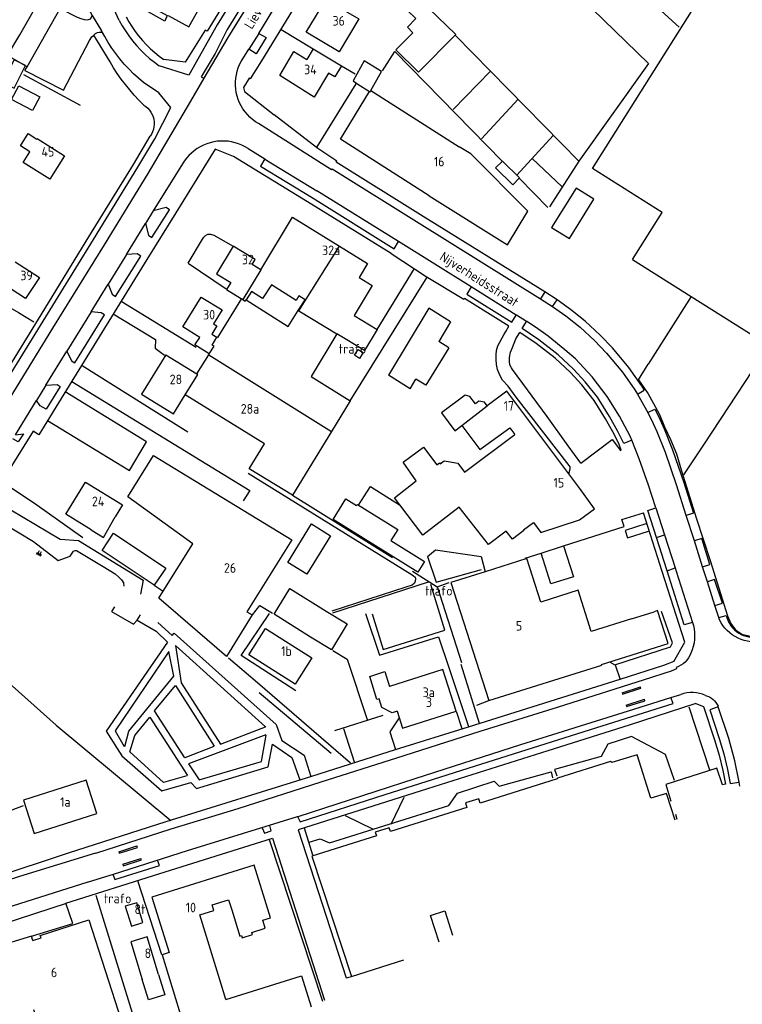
# Model space of a CAD drawing. Header units: metres. Extents: x 233829 to 239427, y 444283 to 448222.
# Tile 80 of 171: x 236671 to 236859, y 445044 to 445300. Entities that reach past the tile are written whole.
import ezdxf

# ---------------------------------------------------------------- set-up
doc = ezdxf.new("R2010")
doc.units = ezdxf.units.M
doc.header["$MEASUREMENT"] = 0
for name, color, linetype in [('BIJGEBOUW', 4, 'Continuous'), ('DAKRAND', 4, 'Continuous'), ('DAKRAND-BYG', 4, 'Continuous'), ('FUNKTIEAAND', 253, 'Continuous'), ('HEG', 253, 'Continuous'), ('HEK', 253, 'Continuous'), ('HOOFDGEBOUW', 4, 'Continuous'), ('HUISNUMMER', 253, 'Continuous'), ('KANTVERH', 253, 'Continuous'), ('MUUR', 253, 'Continuous'), ('OVLIJNOBJ', 253, 'Continuous'), ('RASTER', 253, 'Continuous'), ('STRAATNAAM', 253, 'Continuous'), ('TALUD', 253, 'Continuous'), ('TUSSENMUUR', 253, 'Continuous')]:
    doc.layers.add(name, color=color, linetype=linetype)
doc.styles.get("Standard").update_dxf_attribs({"font": 'iso.shx'})

# ---------------------------------------------------------------- blocks, each defined once
blk = doc.blocks.new('TA', base_point=(75009.5, 300012))
for p, q in [((75009.5, 300012.5), (75010, 300012.5)), ((75009.5, 300012.25), (75010.5, 300012.25)), ((75009.5, 300012), (75010, 300012)), ((75009.5, 300011.75), (75010.5, 300011.75)), ((75009.5, 300011.5), (75010, 300011.5))]:
    blk.add_line(p, q)

msp = doc.modelspace()

# ---------------------------------------------------------------- linework, layer by layer
at = {"layer": 'BIJGEBOUW'}
for p, q in [((236777.55, 445224.63), (236767.02, 445207.23)), ((236783.21, 445221.11), (236777.55, 445224.63)), ((236783.21, 445221.11), (236780.1, 445215.98)), ((236782.7, 445214.36), (236780.1, 445215.98)), ((236782.7, 445214.36), (236776.78, 445204.59)), ((236772.68, 445203.71), (236767.02, 445207.23)), ((236772.68, 445203.71), (236774.18, 445206.2)), ((236776.78, 445204.59), (236774.18, 445206.2))]:
    msp.add_line(p, q, dxfattribs=at)
for points in [[(236746.75, 445139.1), (236737.25, 445145.04), (236741.33, 445151.77), (236750.84, 445145.83)], [(236747.08, 445133.7), (236742.76, 445126.86), (236730.69, 445134.49), (236735, 445141.32), (236747.08, 445133.7)]]:
    msp.add_lwpolyline(points, dxfattribs=at)
at = {"layer": 'DAKRAND'}
for p, q in [((236747.47, 445292.13), (236754.8, 445287.74)), ((236830.3, 445143.84), (236836.2, 445145.7)), ((236724.7, 445044.83), (236723.46, 445048.81))]:
    msp.add_line(p, q, dxfattribs=at)
for points in [[(236754.8, 445287.74), (236753.08, 445284.82), (236751.41, 445285.8)], [(236743.56, 445224.06), (236745.32, 445226.83), (236743.73, 445227.84), (236742.99, 445226.68), (236736.56, 445230.77), (236734.27, 445227.18), (236731.38, 445229.02), (236729.99, 445226.85)], [(236729.99, 445226.85), (236740.9, 445219.9), (236743.56, 445224.06)], [(236720.42, 445212.75), (236716.62, 445215.12), (236717.95, 445217.05)], [(236769.95, 445173.53), (236768.58, 445175.33), (236774.27, 445179.73), (236770.82, 445184.64), (236776.17, 445188.54), (236779.62, 445183.91), (236780.29, 445184.41), (236780.5, 445184.18), (236781.49, 445184.96), (236785.08, 445184.36), (236786.82, 445182.03), (236799.87, 445191.82)], [(236797.65, 445166.61), (236793.03, 445163.16), (236785.42, 445172.88), (236775.94, 445165.65), (236769.95, 445173.53)], [(236689.7, 445166.96), (236692.87, 445165.02), (236695.96, 445170.39)], [(236804.75, 445168.88), (236806.66, 445166.3), (236816.71, 445169.57)], [(236802.14, 445166.96), (236802.28, 445166.78), (236799.26, 445164.57), (236797.65, 445166.61)], [(236769.31, 445119.81), (236768, 445119.39), (236765.28, 445120.79), (236764.57, 445123.02), (236763.97, 445122.85), (236762.16, 445128.87), (236766.06, 445130.14), (236767.26, 445126.27)], [(236726.24, 445068.12), (236728.35, 445061.33), (236728.77, 445061.47), (236728.96, 445060.86), (236731.64, 445061.69), (236731.47, 445062.24), (236734.98, 445063.33), (236734.32, 445065.47), (236736.31, 445066.09), (236734.85, 445070.8)], [(236707.22, 445051.31), (236708.83, 445046.05), (236704.57, 445044.75), (236702.96, 445050.02)], [(236724.7, 445044.83), (236744.37, 445050.95), (236746.92, 445042.9)], [(236711.6, 445045.11), (236714.46, 445035.7), (236715.9, 445035.55)]]:
    msp.add_lwpolyline(points, dxfattribs=at)
at = {"layer": 'DAKRAND-BYG'}
msp.add_line((236806.75, 445160.96), (236812.53, 445162.81), dxfattribs=at)
for points in [[(236768.97, 445291.82), (236774.88, 445286.04), (236784.54, 445295.81), (236775.12, 445305.03), (236772.11, 445301.97), (236774.13, 445299.98), (236771.94, 445297.76), (236773.41, 445296.32), (236768.97, 445291.82)], [(236669.65, 445281.91), (236672.6, 445287.76), (236669.6, 445289.27), (236666.65, 445283.42), (236669.65, 445281.91)], [(236674.45, 445276.08), (236668.97, 445278.93), (236670.84, 445282.52), (236676.32, 445279.66), (236674.45, 445276.08)], [(236799.35, 445256.76), (236794.91, 445261.14), (236796.69, 445262.94), (236801.12, 445258.56), (236799.35, 445256.76)], [(236814.09, 445242.78), (236820.47, 445253.01), (236815.85, 445255.89), (236809.47, 445245.66), (236814.09, 445242.78)], [(236760.44, 445213.09), (236759.51, 445211.59), (236758.22, 445212.44), (236759.14, 445213.93), (236760.44, 445213.09)], [(236758.93, 445173.6), (236769.43, 445167.06), (236767.65, 445164.2), (236776.39, 445158.76), (236774.67, 445155.99), (236752.65, 445169.69), (236755.97, 445175.02), (236758.74, 445173.29), (236758.93, 445173.6)], [(236740.81, 445158.49), (236747.02, 445168.54), (236751.99, 445165.47), (236745.78, 445155.42), (236740.81, 445158.49)], [(236706.07, 445152.57), (236692.52, 445161.65), (236695.51, 445166.12), (236709.07, 445157.04), (236706.07, 445152.57)], [(236812.53, 445162.81), (236815.14, 445154.79), (236809.29, 445152.99), (236806.75, 445160.96)], [(236750.84, 445145.83), (236756.27, 445142.53), (236752.18, 445135.8), (236746.75, 445139.1)], [(236703.15, 445064.87), (236701.54, 445070), (236698.56, 445069.06), (236700.18, 445063.93), (236703.15, 445064.87)]]:
    msp.add_lwpolyline(points, dxfattribs=at)
at = {"layer": 'HEG'}
for p, q in [((236672.08, 445285.45), (236686.82, 445277.43)), ((236748.52, 445266.59), (236758.6, 445282.99)), ((236714.95, 445236.38), (236724.81, 445229.7)), ((236687.35, 445209.72), (236714.82, 445192.47)), ((236675.54, 445173.38), (236666.83, 445179.25)), ((236785.87, 445132.09), (236790.65, 445116.66)), ((236733.41, 445124.71), (236752.16, 445108.87)), ((236701.77, 445075.8), (236707.99, 445056.48)), ((236690.87, 445072), (236701.83, 445036.56))]:
    msp.add_line(p, q, dxfattribs=at)
for points in [[(236664.97, 445226.79), (236670.73, 445223.49), (236674.8, 445221.14)], [(236645.79, 445145.93), (236663.32, 445131.53), (236680.58, 445116.22), (236710.43, 445091.41)]]:
    msp.add_lwpolyline(points, dxfattribs=at)
at = {"layer": 'HEK'}
for p, q in [((236671.11, 445295.78), (236677.6, 445307.18)), ((236739.14, 445297.13), (236747.47, 445292.13)), ((236784.4, 445295.67), (236816.54, 445262.87)), ((236754.8, 445287.74), (236758.4, 445285.59)), ((236783.86, 445276.32), (236793.48, 445286.26)), ((236791.26, 445268.71), (236800.77, 445278.99)), ((236800.45, 445259.26), (236809.86, 445269.58)), ((236804.45, 445263.6), (236812.23, 445256.26)), ((236816.54, 445262.87), (236808.91, 445251)), ((236816.54, 445262.87), (236816.58, 445262.83)), ((236801.06, 445258.5), (236808.52, 445250.84)), ((236845.76, 445227.73), (236834.64, 445210.08)), ((236832.07, 445205.99), (236834.64, 445210.08)), ((236742.06, 445176), (236768.05, 445159.82)), ((236687.54, 445164.95), (236675.54, 445173.38)), ((236706.07, 445152.57), (236708.45, 445151.02)), ((236725.37, 445133.71), (236732.92, 445127.29)), ((236732.92, 445127.29), (236757.18, 445106.41)), ((236753.1, 445114.8), (236765.62, 445118.82)), ((236736, 445086.46), (236749.84, 445044.39))]:
    msp.add_line(p, q, dxfattribs=at)
for points in [[(236802.44, 445320.44), (236814.2, 445308.26), (236834.7, 445288.31), (236816.58, 445262.93), (236816.54, 445262.87)], [(236672.99, 445287.47), (236667.89, 445290.35), (236671.11, 445295.78)], [(236765.45, 445286.37), (236768.73, 445291.42), (236796.61, 445262.89)], [(236832.07, 445205.99), (236832.65, 445205.18), (236834.58, 445202.41), (236836.01, 445199.86), (236837.56, 445196.98), (236838.87, 445193.79), (236840.39, 445190.51), (236841.97, 445186.74), (236843.23, 445182.37), (236844.58, 445178.19), (236847.08, 445170.14), (236850.69, 445158.98), (236855.27, 445144.61), (236856.14, 445142.59), (236857.34, 445140.96), (236858.96, 445139.85), (236860.8, 445139.39), (236862.82, 445139.32), (236892.23, 445148.61)], [(236762.76, 445145.1), (236765.65, 445135.88), (236781.72, 445140.92), (236778.08, 445152.77)], [(236731.69, 445144.89), (236733.56, 445147.33), (236736.84, 445145.3)], [(236752.53, 445135.63), (236756.32, 445133.33), (236761.49, 445117.66)]]:
    msp.add_lwpolyline(points, dxfattribs=at)
at = {"layer": 'HOOFDGEBOUW'}
for p, q in [((236747.47, 445292.13), (236745.82, 445289.32)), ((236742.43, 445291.45), (236745.82, 445289.32)), ((236762.41, 445281.26), (236765.18, 445286.21)), ((236762.41, 445281.26), (236785.44, 445266.63)), ((236830.56, 445237.3), (236838.28, 445249.56)), ((236733.79, 445234.64), (236731.58, 445236)), ((236830.56, 445237.3), (236845.76, 445227.73)), ((236728.8, 445227.14), (236722.54, 445217.01)), ((236845.76, 445227.73), (236866.11, 445214.91)), ((236721.05, 445217.93), (236722.38, 445217.11)), ((236722.38, 445217.11), (236722.54, 445217.01)), ((236709.12, 445212.56), (236717.21, 445207.56)), ((236717.21, 445207.56), (236720.28, 445212.53)), ((236720.28, 445212.53), (236720.42, 445212.75)), ((236711.1, 445197.21), (236714.12, 445202.1)), ((236820.68, 445172.49), (236816.81, 445177.75)), ((236697.86, 445173.49), (236695.96, 445170.39)), ((236816.71, 445169.57), (236820.68, 445172.49)), ((236802.14, 445166.96), (236804.75, 445168.88))]:
    msp.add_line(p, q, dxfattribs=at)
for points in [[(236838.28, 445249.56), (236820.15, 445260.99), (236866.02, 445333.8), (236891.49, 445317.76)], [(236759.3, 445299.89), (236754.21, 445291.33), (236745.65, 445296.43), (236750.74, 445304.98), (236759.3, 445299.89)], [(236751.41, 445285.8), (236747.73, 445279.54), (236738.74, 445285.17), (236742.43, 445291.45)], [(236765.18, 445286.21), (236760.75, 445289.02), (236757.83, 445283.77), (236759.1, 445282.96), (236762.13, 445281.04)], [(236777.66, 445253.89), (236754.52, 445268.59), (236762.13, 445281.04)], [(236682.74, 445264.32), (236678.89, 445258.2), (236671.96, 445262.57), (236673.72, 445265.36), (236671.26, 445266.91), (236673.27, 445270.09), (236675.58, 445268.63), (236675.67, 445268.77), (236682.74, 445264.32)], [(236777.66, 445253.89), (236798.04, 445241.17), (236803.28, 445249.89), (236788.45, 445264.81), (236785.44, 445266.63)], [(236733.79, 445234.64), (236742.06, 445248.37), (236754.28, 445240.83)], [(236731.58, 445236), (236732.36, 445237.29), (236726.65, 445240.78), (236722.26, 445233.58), (236725.99, 445231.3), (236724.9, 445229.51), (236728.55, 445227.29), (236728.8, 445227.14)], [(236754.28, 445240.83), (236761.59, 445236.31), (236759.37, 445232.64), (236762.81, 445230.56), (236758.07, 445222.74), (236764.08, 445219.1), (236760.76, 445213.61), (236753.58, 445217.95)], [(236669.9, 445236.73), (236676.21, 445232.62), (236672.63, 445227.13), (236666.32, 445231.23), (236667.47, 445233.01)], [(236717.95, 445217.05), (236713.53, 445219.78), (236718.33, 445227.56), (236723.76, 445224.21)], [(236723.76, 445224.21), (236721.51, 445220.57), (236722.36, 445220.04), (236721.05, 445217.93)], [(236753.58, 445217.95), (236746.91, 445206.89), (236757.07, 445200.57), (236752.21, 445192.61)], [(236709.12, 445212.56), (236702.8, 445202.33), (236711.1, 445197.21)], [(236816.81, 445177.75), (236797.82, 445203.08), (236792.68, 445199.29)], [(236752.21, 445192.61), (236742.06, 445176), (236730.76, 445182.89), (236734.76, 445189.36), (236714.12, 445202.1)], [(236792.68, 445199.29), (236791.99, 445200.22), (236790.57, 445200.45), (236789.64, 445199.76), (236788.18, 445201.72), (236787, 445202.05), (236780.82, 445197.47), (236784.29, 445192.78), (236786.13, 445194.15)], [(236786.13, 445194.15), (236790.83, 445187.87), (236798.57, 445193.56), (236799.87, 445191.82)], [(236708.45, 445151.02), (236716.09, 445163.36), (236699.19, 445175.6), (236705.92, 445186.3), (236741.89, 445164.42)], [(236689.7, 445166.96), (236683.05, 445171.04), (236688.19, 445179.42), (236697.86, 445173.49)], [(236741.89, 445164.42), (236730.17, 445145.62), (236731.53, 445144.84), (236724.85, 445134.04), (236707.31, 445149.19), (236708.45, 445151.02)], [(236830.3, 445143.84), (236819.81, 445140.54), (236816.35, 445151.26), (236806.65, 445148.21), (236803.02, 445159.51), (236792.2, 445156.1)], [(236792.2, 445156.1), (236783.23, 445153.28), (236793.12, 445122.57), (236822.52, 445131.82), (236822.46, 445131.99), (236839.82, 445137.45), (236837.07, 445145.97), (236836.2, 445145.7)], [(236769.31, 445119.81), (236770.71, 445115.42), (236784.61, 445119.84), (236781.17, 445130.68), (236767.26, 445126.27)], [(236841.61, 445091.51), (236839.39, 445098.44), (236835.33, 445097.17), (236831.71, 445108.5), (236825.17, 445106.46), (236824.84, 445106.72), (236811.05, 445102.4), (236810.89, 445102.19), (236790.91, 445095.93), (236790.55, 445097.04), (236787.07, 445095.95), (236787.45, 445094.75), (236767.55, 445088.52), (236767.24, 445089.47), (236763.61, 445088.33), (236763.91, 445087.38), (236747.13, 445082.12), (236757.42, 445050.84), (236771.02, 445055.1)], [(236691.14, 445093.2), (236688.35, 445101.91), (236672.07, 445096.7), (236674.86, 445087.99), (236691.14, 445093.2)], [(236734.85, 445070.8), (236732.11, 445079.78), (236705.43, 445071.47), (236709.93, 445057), (236708.15, 445056.45), (236711.6, 445045.11)], [(236723.46, 445048.81), (236717.99, 445066.81), (236721.61, 445067.94), (236721.17, 445069.4), (236725.44, 445070.73), (236726.24, 445068.12)], [(236780.2, 445059.74), (236777.99, 445066.68), (236781.68, 445067.84), (236783.7, 445061.51)], [(236674.47, 445060.16), (236676.64, 445060.86), (236676.45, 445061.44), (236689.11, 445065.53), (236697.61, 445039.22), (236675.29, 445040.55), (236674.79, 445042.09)], [(236674.47, 445060.16), (236674.11, 445061.27), (236664.47, 445058.3), (236664.57, 445057.98)], [(236707.22, 445051.31), (236704.21, 445061.16), (236699.96, 445059.86), (236702.96, 445050.02)]]:
    msp.add_lwpolyline(points, dxfattribs=at)
at = {"layer": 'KANTVERH'}
for p, q in [((236696.96, 445299.53), (236694.1, 445305.94)), ((236733.27, 445296.14), (236738.38, 445304.51)), ((236694.6, 445288.76), (236690.35, 445295.72)), ((236733.27, 445296.14), (236730.71, 445292.02)), ((236728.73, 445288.84), (236730.71, 445292.02)), ((236672.42, 445286.48), (236672.99, 445287.47)), ((236672.42, 445286.48), (236682.49, 445281.38)), ((236752.2, 445260.64), (236733.2, 445272.67)), ((236730.53, 445266.16), (236734.86, 445263.47)), ((236713.89, 445262.89), (236705.85, 445249.94)), ((236734.86, 445263.47), (236735.31, 445263.2)), ((236735.31, 445263.2), (236748.36, 445255.17)), ((236769.62, 445242), (236748.36, 445255.17)), ((236705.85, 445249.94), (236703.84, 445246.72)), ((236698.87, 445238.63), (236703.84, 445246.72)), ((236788.57, 445230.18), (236769.62, 445242)), ((236698.87, 445238.63), (236694.08, 445230.88)), ((236767.7, 445238.89), (236776.82, 445232.91)), ((236764.08, 445219.1), (236773.79, 445234.94)), ((236689.7, 445223.74), (236694.08, 445230.88)), ((236757.07, 445200.57), (236777.12, 445232.72)), ((236776.82, 445232.91), (236786.64, 445227)), ((236807.69, 445228.91), (236806.58, 445227.12)), ((236810.89, 445226.85), (236807.69, 445228.91)), ((236697.5, 445226.5), (236717.02, 445214.5)), ((236806.58, 445227.12), (236809.72, 445225.08)), ((236809.72, 445225.08), (236810.89, 445226.85)), ((236689.7, 445223.74), (236683.33, 445213.5)), ((236677.91, 445204.6), (236683.33, 445213.5)), ((236677.91, 445204.6), (236675.49, 445200.68)), ((236669.98, 445191.75), (236675.49, 445200.68)), ((236831.79, 445202.25), (236834.55, 445197.49)), ((236836.61, 445172.69), (236838.86, 445165.73)), ((236846.62, 445164.13), (236844.5, 445170.75)), ((236836.75, 445164.99), (236838.86, 445165.73)), ((236838.86, 445165.73), (236841.64, 445157.1)), ((236848.78, 445157.36), (236846.62, 445164.13)), ((236802.63, 445159.64), (236806.75, 445160.96)), ((236839.52, 445156.3), (236841.64, 445157.1)), ((236850.01, 445153.45), (236848.78, 445157.36)), ((236851.95, 445147.28), (236850.01, 445153.45)), ((236852.96, 445144.16), (236851.95, 445147.28)), ((236701.67, 445143.49), (236702.54, 445144.86)), ((236853.17, 445143.6), (236852.96, 445144.16)), ((236846.1, 445142.92), (236846.36, 445142.1)), ((236826.02, 445131.86), (236827.28, 445128.07)), ((236841.32, 445132.75), (236838.6, 445131.73)), ((236841.88, 445131.15), (236842.02, 445130.89)), ((236827.81, 445124.62), (236832.57, 445126.15)), ((236827.93, 445124.24), (236832.69, 445125.77)), ((236832.69, 445125.77), (236832.57, 445126.15)), ((236827.81, 445124.62), (236827.93, 445124.24)), ((236828.85, 445121.39), (236833.61, 445122.91)), ((236833.73, 445122.53), (236833.61, 445122.91)), ((236790.01, 445121.35), (236793.15, 445122.56)), ((236828.85, 445121.39), (236828.97, 445121.01)), ((236828.97, 445121.01), (236833.73, 445122.53)), ((236852.83, 445120.92), (236852.77, 445121.09)), ((236784.61, 445119.84), (236786.08, 445115.29)), ((236735.13, 445115.68), (236735.05, 445115.75)), ((236755.35, 445115.29), (236758.18, 445106.41)), ((236858.49, 445100.28), (236858.31, 445101.34)), ((236841.68, 445093.05), (236842.1, 445091.76)), ((236696.84, 445083.24), (236701.6, 445084.77)), ((236701.73, 445084.39), (236701.6, 445084.77)), ((236707.26, 445077.5), (236736.86, 445086.82)), ((236736.86, 445086.82), (236750.43, 445044.68)), ((236696.84, 445083.24), (236696.96, 445082.86)), ((236696.96, 445082.86), (236701.73, 445084.39)), ((236697.88, 445080), (236702.64, 445081.53)), ((236697.88, 445080), (236698, 445079.62)), ((236698, 445079.62), (236702.76, 445081.15)), ((236702.76, 445081.15), (236702.64, 445081.53)), ((236678.21, 445072.08), (236688.91, 445075.42))]:
    msp.add_line(p, q, dxfattribs=at)
for points in [[(236814.36, 445441.75), (236796.66, 445413.11), (236780.46, 445386.95), (236763.33, 445359.24), (236750.09, 445337.67), (236737.15, 445316.65), (236725.07, 445297.16), (236721.91, 445290.95), (236718.34, 445284.85), (236719.02, 445284.45)], [(236815.43, 445441.13), (236796.13, 445409.91), (236781.55, 445386.33), (236764.43, 445358.64), (236751.19, 445337.1), (236738.17, 445316.03), (236725.24, 445295.09), (236719.02, 445284.45)], [(236825.86, 445438.03), (236819.13, 445427.05), (236803.28, 445401.29), (236790.9, 445381.25), (236784.64, 445371.23), (236767.08, 445342.79), (236756.31, 445325.6), (236742.08, 445302.22), (236733.96, 445289.01), (236731.04, 445284.3), (236730.78, 445284.46), (236729.29, 445282.09), (236729.61, 445280.98), (236737.26, 445274.92)], [(236657.51, 445358.38), (236661.1, 445352.1), (236668.17, 445339.16), (236671.48, 445333.63), (236683.93, 445311.78), (236689.91, 445300.78), (236692.35, 445296.81)], [(236702.88, 445348.39), (236681.02, 445335.84), (236686.46, 445326.73), (236689.62, 445320.96), (236695.46, 445311.95), (236698.87, 445306.72), (236709.48, 445300.82), (236708.83, 445299.33), (236698.76, 445305.03), (236698.02, 445304.53)], [(236806.49, 445333.01), (236824.83, 445314.06), (236842.66, 445297.74)], [(236734.7, 445318.23), (236722.48, 445298.35), (236715.09, 445285.24), (236707.41, 445287.66)], [(236731.96, 445318.85), (236732.37, 445317.11), (236719.85, 445296.72), (236719.3, 445296.98), (236714.16, 445288.62), (236708.57, 445289.32)], [(236672.99, 445287.47), (236681.57, 445302.65), (236686.03, 445300.35), (236686.33, 445300.25), (236687.02, 445300), (236687.87, 445299.75), (236688.76, 445299.69), (236689.51, 445299.89), (236689.96, 445300.73)], [(236698.76, 445300.48), (236699.48, 445299.16), (236700.27, 445297.89), (236701.13, 445296.66), (236702.03, 445295.46), (236703, 445294.31), (236704.02, 445293.21), (236705.08, 445292.16), (236706.2, 445291.16), (236707.36, 445290.21), (236708.57, 445289.32)], [(236696.96, 445299.53), (236697.74, 445298.14), (236698.58, 445296.78), (236699.48, 445295.47), (236700.45, 445294.2), (236701.48, 445292.97), (236702.56, 445291.8), (236703.7, 445290.68), (236704.89, 445289.62), (236706.13, 445288.61), (236707.41, 445287.66)], [(236682.49, 445281.38), (236689.24, 445294.28), (236689.84, 445295.22), (236690.34, 445295.71), (236690.79, 445296.11), (236691.29, 445296.36), (236691.78, 445296.46), (236692.23, 445296.45), (236692.58, 445296.35)], [(236703.29, 445283.33), (236701.95, 445284.46), (236700.67, 445285.65), (236699.44, 445286.88), (236698.26, 445288.17), (236697.14, 445289.51), (236696.07, 445290.89), (236695.06, 445292.32), (236694.11, 445293.78), (236693.22, 445295.29), (236692.4, 445296.83)], [(236733.27, 445296.14), (236735.19, 445295.07), (236732.58, 445290.85), (236730.71, 445292.02)], [(236703.37, 445277.51), (236702.1, 445278.77), (236700.88, 445280.08), (236699.7, 445281.43), (236698.58, 445282.82), (236697.5, 445284.25), (236696.48, 445285.72), (236695.51, 445287.22), (236694.6, 445288.76)], [(236733.2, 445272.67), (236732.41, 445273.17), (236731.67, 445273.72), (236730.97, 445274.33), (236730.32, 445275), (236729.72, 445275.71), (236729.18, 445276.47), (236728.7, 445277.26), (236728.28, 445278.09), (236727.93, 445278.95), (236727.65, 445279.84), (236727.43, 445280.74), (236727.29, 445281.66), (236727.22, 445282.59), (236727.23, 445283.52), (236727.3, 445284.45), (236727.45, 445285.36), (236727.67, 445286.27), (236727.96, 445287.15), (236728.31, 445288.01), (236728.73, 445288.84)], [(236719.02, 445284.45), (236715.53, 445278.5), (236704.46, 445259.72), (236693.03, 445241.15), (236679.65, 445219.45), (236670.15, 445204.01), (236657.59, 445183.64), (236644.14, 445161.84), (236633.3, 445144.27), (236621.36, 445124.87), (236612.27, 445110.1), (236609.15, 445106.61)], [(236595.68, 445095.45), (236603.7, 445107.53), (236609.55, 445111.61), (236618.64, 445126.38), (236630.57, 445145.78), (236641.49, 445163.35), (236654.86, 445185.1), (236667.33, 445205.27), (236690.26, 445242.53), (236701.86, 445261.3), (236706.24, 445268.68), (236710.39, 445276.85), (236707.25, 445280.66), (236703.29, 445283.33)], [(236703.37, 445277.51), (236703.91, 445277.13), (236704.4, 445276.69), (236704.83, 445276.19), (236705.21, 445275.65), (236705.52, 445275.06), (236705.77, 445274.45), (236705.94, 445273.81), (236706.04, 445273.16), (236706.06, 445272.5), (236706.01, 445271.84), (236705.88, 445271.19), (236705.67, 445270.56), (236705.4, 445269.96), (236705.06, 445269.39)], [(236807.69, 445228.91), (236776.1, 445248.54), (236753.42, 445262.61), (236753.58, 445262.87), (236748.61, 445266.21), (236737.26, 445274.92)], [(236593.24, 445095.67), (236601.36, 445107.61), (236607.9, 445112.12), (236618.93, 445130.02), (236629.26, 445146.68), (236657.67, 445192.76), (236657.96, 445192.58), (236675.96, 445221.83), (236689.1, 445243.23), (236700.7, 445262.01), (236705.06, 445269.39)], [(236730.53, 445266.16), (236729.73, 445266.64), (236728.89, 445267.06), (236728.02, 445267.42), (236727.13, 445267.7), (236726.21, 445267.92), (236725.29, 445268.07), (236724.35, 445268.14), (236723.41, 445268.14), (236722.47, 445268.07), (236721.55, 445267.92), (236720.63, 445267.7), (236719.74, 445267.42), (236718.87, 445267.06), (236718.03, 445266.64), (236717.23, 445266.16), (236716.46, 445265.61), (236715.74, 445265.01), (236715.07, 445264.35), (236714.45, 445263.64), (236713.89, 445262.89)], [(236721.94, 445266.04), (236711.71, 445249.43), (236704.15, 445237.3), (236683.29, 445203.42), (236676.04, 445191.7), (236674.61, 445192.66), (236669.76, 445184.86), (236662.01, 445172.38), (236642.81, 445141.3), (236636.27, 445130.68), (236624.94, 445112.33), (236617.16, 445099.88), (236615.8, 445097.38)], [(236767.7, 445238.89), (236747.09, 445251.65), (236726.71, 445264.12), (236721.94, 445266.04)], [(236734.86, 445263.47), (236733.73, 445261.59), (236747.43, 445253.25), (236768.5, 445240.13), (236769.62, 445242)], [(236752.2, 445260.64), (236752.34, 445260.87), (236775.02, 445246.8), (236806.58, 445227.12)], [(236703.84, 445246.72), (236704.6, 445243.61), (236705.48, 445243.01), (236710.06, 445250.27), (236709.18, 445250.81), (236705.85, 445249.94)], [(236714.95, 445236.38), (236718.64, 445242.63), (236718.96, 445243.14), (236719.44, 445243.6), (236720.02, 445243.87), (236720.7, 445243.9), (236721.6, 445243.69), (236726.65, 445240.78)], [(236694.08, 445230.88), (236695.13, 445228.28), (236696.05, 445227.71), (236702.56, 445238.2), (236701.64, 445238.75), (236698.87, 445238.63)], [(236788.57, 445230.18), (236787.43, 445228.31), (236799.15, 445220.99), (236800.29, 445222.88)], [(236800.29, 445222.88), (236788.59, 445230.17), (236788.57, 445230.18)], [(236798.33, 445219.96), (236786.77, 445227.2), (236786.64, 445227)], [(236831.79, 445202.25), (236833.52, 445203.36), (236832.83, 445204.55), (236829.55, 445209.24), (236825.29, 445214.36), (236822.11, 445217.67), (236818.23, 445221.24), (236814.38, 445224.28), (236810.89, 445226.85)], [(236683.33, 445213.5), (236684.6, 445211), (236685.42, 445210.47), (236693.16, 445222.93), (236692.29, 445223.45), (236689.7, 445223.74)], [(236695.44, 445223.15), (236706.45, 445216.51), (236706.3, 445214.29), (236708.79, 445212.41)], [(236802.96, 445221.21), (236800.33, 445222.86), (236800.29, 445222.88)], [(236809.72, 445225.08), (236813.15, 445222.64), (236816.89, 445219.68), (236820.67, 445216.21), (236823.76, 445212.99), (236827.92, 445207.99), (236831.1, 445203.45), (236831.79, 445202.25)], [(236830.33, 445190.34), (236828.3, 445189.49), (236826.72, 445192.58), (236824.55, 445196.47), (236821.41, 445201.47), (236821.39, 445201.47), (236818.21, 445205.51), (236815.2, 445208.77), (236811.16, 445212.53), (236806.13, 445216.45), (236801.8, 445219.35), (236802.96, 445221.21)], [(236830.33, 445190.34), (236829.9, 445191.39), (236827.12, 445196.6), (236823.92, 445201.71), (236819.99, 445206.81), (236815.65, 445211.46), (236812.96, 445213.86), (236808.61, 445217.35), (236805.3, 445219.69), (236803, 445221.18), (236802.96, 445221.21)], [(236813.98, 445181.52), (236814.3, 445182.89), (236814.27, 445183.42), (236814.07, 445183.71), (236800.25, 445201.53), (236798.16, 445204.39), (236796.72, 445205.95), (236796.03, 445207.25), (236795.38, 445208.7), (236795.17, 445210.02), (236795.02, 445211.29), (236795.07, 445212.52), (236795.12, 445213.65), (236795.51, 445214.9), (236796.02, 445215.8), (236796.61, 445216.91), (236797.07, 445217.72), (236797.57, 445218.62), (236798.33, 445219.96)], [(236817.1, 445184.37), (236813.75, 445188.86), (236808.32, 445196.5), (236799.31, 445208.72), (236799, 445209.15), (236798.62, 445209.92), (236798.48, 445210.79), (236798.54, 445211.83), (236798.78, 445213.22), (236799.27, 445214.42), (236800.21, 445216.67), (236801.19, 445218.32)], [(236817.1, 445184.37), (236825.27, 445190.49), (236827.37, 445187.59), (236827.61, 445187.71), (236826.96, 445189.41), (236825.38, 445192.51), (236823.54, 445195.84), (236820.51, 445200.66), (236817.3, 445204.73), (236814.36, 445207.92), (236810.38, 445211.61), (236805.43, 445215.47), (236801.19, 445218.32)], [(236684.64, 445205.62), (236730.95, 445177.21), (236729.19, 445174.58)], [(236677.91, 445204.6), (236680.8, 445204.77), (236681.65, 445204.25), (236677.97, 445198.37), (236676.43, 445199.27), (236675.49, 445200.68)], [(236678.33, 445195.41), (236699.61, 445182.4), (236704.07, 445189.86), (236682.95, 445202.88)], [(236834.55, 445197.49), (236836.33, 445198.41), (236837.29, 445196.56), (236838.74, 445193.29), (236840.96, 445187.79), (236843.84, 445179.34), (236846.41, 445171.36), (236844.5, 445170.75)], [(236844.5, 445170.75), (236841.94, 445178.72), (236839.08, 445187.09), (236836.9, 445192.51), (236835.49, 445195.69), (236834.55, 445197.49)], [(236669.98, 445191.75), (236672.04, 445192.01), (236670.7, 445189.85), (236669.33, 445190.69)], [(236836.61, 445172.69), (236834.68, 445178.65), (236832.3, 445185.47), (236830.33, 445190.34)], [(236730.52, 445181.72), (236773.16, 445155.31), (236773.56, 445155.04), (236774.02, 445154.71), (236774.04, 445154.22), (236774.02, 445153.63), (236773.79, 445153.08), (236773.17, 445152.61), (236771.52, 445152.05), (236752.31, 445145.84)], [(236759.27, 445173.38), (236762.37, 445178.27), (236769.94, 445173.52), (236769.95, 445173.53)], [(236664.18, 445175.61), (236665.51, 445174.12), (236681.58, 445164.58), (236686.4, 445164.26), (236703.21, 445153.93), (236702.55, 445150.25)], [(236836.75, 445164.99), (236834.51, 445172.01), (236836.61, 445172.69)], [(236661.33, 445170.9), (236663.42, 445170.7), (236674.67, 445164), (236681.12, 445159.01), (236684.2, 445160.15), (236685.05, 445161.44), (236685.55, 445161.58), (236685.85, 445161.58), (236692.84, 445157.44), (236695.91, 445155.59), (236696.9, 445154.69), (236697.6, 445153.99), (236698.09, 445153.2), (236698.22, 445152.36)], [(236812.53, 445162.81), (236828.39, 445167.89), (236827.73, 445169.72), (236833.4, 445171.42)], [(236841.32, 445132.75), (236844.1, 445137.77), (236838.23, 445156.17), (236833.4, 445171.42)], [(236834.01, 445168.53), (236828.64, 445166.83), (236829.23, 445164.9), (236834.66, 445166.63)], [(236839.52, 445156.3), (236839.44, 445156.58), (236836.75, 445164.99)], [(236848.78, 445157.36), (236850.68, 445158), (236848.53, 445164.75), (236846.62, 445164.13)], [(236777.19, 445160.1), (236779.23, 445161.81), (236791.15, 445160.04), (236792.2, 445156.1)], [(236846.1, 445142.92), (236843.95, 445142.28), (236839.52, 445156.3)], [(236841.64, 445157.1), (236841.92, 445156.24), (236846.1, 445142.92)], [(236851.95, 445147.28), (236853.9, 445147.88), (236851.88, 445154.07), (236850.01, 445153.45)], [(236695.72, 445146.93), (236694.94, 445145.72), (236700.68, 445142.42), (236701.67, 445143.49), (236706.56, 445140.6), (236709.53, 445137.77), (236693.58, 445114.59), (236697.63, 445108.17), (236708.04, 445099.07), (236715.62, 445101.3), (236717.06, 445099.73), (236735.7, 445105.33), (236736.84, 445111.23), (236741.85, 445107.75), (236744.01, 445101.94)], [(236742.95, 445125.15), (236728.7, 445134.34), (236736.06, 445145.27)], [(236761.04, 445145.22), (236764.73, 445134.41), (236780.02, 445139.13), (236782.82, 445130.93), (236787.83, 445115.85)], [(236824.57, 445132.65), (236825.96, 445131.84), (236840.41, 445136.52), (236840.96, 445137.63), (236838.11, 445145.77)], [(236852.96, 445144.16), (236854.92, 445144.74), (236855.43, 445143.26)], [(236863.89, 445137.93), (236863.03, 445137.84), (236862.17, 445137.82), (236861.3, 445137.88), (236860.45, 445138.01), (236859.61, 445138.21), (236858.78, 445138.47), (236857.99, 445138.81), (236857.22, 445139.22), (236856.49, 445139.68), (236855.81, 445140.21), (236855.17, 445140.79), (236854.58, 445141.43), (236854.05, 445142.11), (236853.58, 445142.84), (236853.17, 445143.6)], [(236707.01, 445142.91), (236710.78, 445139.54), (236711.3, 445140.11), (236737.8, 445116.33), (236739.26, 445112.21), (236745.12, 445108.37), (236746.87, 445102.84)], [(236846.36, 445142.1), (236846.55, 445141.2), (236846.66, 445140.29), (236846.69, 445139.38), (236846.65, 445138.46), (236846.53, 445137.56), (236846.33, 445136.66), (236846.06, 445135.79), (236845.71, 445134.94)], [(236855.43, 445143.26), (236855.75, 445142.63), (236856.12, 445142.04), (236856.56, 445141.49), (236857.04, 445140.98), (236857.58, 445140.53), (236858.16, 445140.14), (236858.77, 445139.8), (236859.42, 445139.53), (236860.09, 445139.32), (236860.77, 445139.19), (236861.47, 445139.12), (236862.17, 445139.12), (236862.87, 445139.2)], [(236735.05, 445115.75), (236711.58, 445136.87), (236713.11, 445127.2), (236723.32, 445111.21), (236735.05, 445115.75)], [(236698.41, 445110.66), (236699.52, 445114.64), (236711.22, 445128.94), (236709.88, 445135.33), (236695.89, 445114.69), (236698.27, 445110.66)], [(236845.71, 445134.94), (236845.44, 445134.3), (236845.09, 445133.69), (236844.69, 445133.13), (236844.22, 445132.61), (236843.7, 445132.15), (236843.13, 445131.75), (236842.52, 445131.42), (236841.88, 445131.15)], [(236838.6, 445131.73), (236827.24, 445128.06), (236787.79, 445115.7), (236768.76, 445109.75), (236747.02, 445102.8), (236709.12, 445091.01), (236683.66, 445082.84), (236663.97, 445076.39), (236650.44, 445072.11), (236649.07, 445071.69)], [(236690.91, 445082.91), (236710.46, 445089.18), (236727.89, 445094.53), (236749.49, 445101.43), (236769.19, 445107.7), (236790.64, 445114.49), (236811.02, 445120.9), (236835.53, 445128.65), (236838.73, 445129.67), (236840.67, 445130.29), (236842.02, 445130.89)], [(236721.62, 445110.59), (236714.02, 445107.72), (236706.19, 445119.93), (236711.62, 445126.5), (236721.72, 445110.7)], [(236743.38, 445092.38), (236744.02, 445091.02), (236766.19, 445098.14), (236787.74, 445104.98), (236806.38, 445110.87), (236822.63, 445116.02), (236841.13, 445121.8), (236840.46, 445123.35)], [(236743.38, 445092.38), (236743.52, 445092.43), (236773.94, 445102.29), (236801.45, 445111.11), (236829.45, 445119.89), (236840.46, 445123.35)], [(236840.46, 445123.35), (236840.47, 445123.35), (236843.06, 445124.18)], [(236849.52, 445123.94), (236848.75, 445124.23), (236847.95, 445124.46), (236847.14, 445124.6), (236846.31, 445124.67), (236845.49, 445124.66), (236844.66, 445124.58), (236843.85, 445124.42), (236843.06, 445124.18)], [(236849.52, 445123.94), (236850.05, 445123.76), (236850.56, 445123.52), (236851.04, 445123.23), (236851.48, 445122.89), (236851.88, 445122.49), (236852.23, 445122.06), (236852.53, 445121.59), (236852.77, 445121.09)], [(236847.01, 445121.8), (236829.65, 445116.21), (236808.5, 445109.53), (236777.15, 445099.58), (236743.51, 445088.92), (236756.04, 445050.41), (236757.42, 445050.84)], [(236847.01, 445121.8), (236849.02, 445121.06), (236851.9, 445112.36), (236853.07, 445108.4), (236854, 445104.41), (236854.74, 445100.84)], [(236852.83, 445120.92), (236850.62, 445120.2), (236853.1, 445112.74), (236854.28, 445108.72), (236855.22, 445104.68), (236855.97, 445101.04), (236858.31, 445101.34)], [(236858.31, 445101.34), (236857.11, 445106.94), (236855.57, 445112.75), (236852.83, 445120.92)], [(236714.61, 445103.03), (236708.54, 445101.25), (236699.75, 445109.24), (236701, 445113.52), (236704.93, 445118.26), (236714.71, 445103.08)], [(236769.85, 445118.11), (236767.38, 445114.41), (236768.9, 445109.85)], [(236735.16, 445113.66), (236714.97, 445106.09), (236717.8, 445101.98), (236734.02, 445106.73), (236735.17, 445113.61)], [(236854.74, 445100.84), (236853.9, 445100.65), (236852.49, 445104.97), (236839.19, 445100.78), (236840.53, 445096.37)], [(236688.96, 445075.41), (236695.51, 445077.45), (236714.73, 445083.56), (236743.38, 445092.38)], [(236734.2, 445089.48), (236734.75, 445088.08), (236736.49, 445088.69), (236736.14, 445090.1)], [(236690.77, 445082.87), (236671.07, 445076.77), (236652.57, 445070.81), (236643.48, 445067.93)], [(236695.32, 445077.4), (236695.87, 445075.99), (236707.42, 445079.67), (236706.97, 445081.03)], [(236674.11, 445061.27), (236684.89, 445064.57), (236683.09, 445069.86), (236707.26, 445077.5)], [(236631.97, 445057.42), (236641.41, 445060.42), (236656.83, 445065.29), (236678.21, 445072.08)], [(236653.54, 445062.27), (236661.43, 445064.88), (236662.19, 445063.04), (236683.24, 445069.91)]]:
    msp.add_lwpolyline(points, dxfattribs=at)
at = {"layer": 'MUUR'}
msp.add_line((236669.08, 445094.17), (236672.06, 445095.25), dxfattribs=at)
msp.add_lwpolyline([(236777.19, 445160.1), (236779.43, 445153.36), (236791.2, 445156.65)], dxfattribs=at)
at = {"layer": 'OVLIJNOBJ'}
for p, q in [((236845.19, 445120.94), (236850.59, 445104.59)), ((236767.74, 445090.43), (236771.14, 445097.46)), ((236755.75, 445092.64), (236763.03, 445089.11)), ((236745.12, 445089.43), (236747.27, 445082.45))]:
    msp.add_line(p, q, dxfattribs=at)
for points in [[(236841.41, 445101.8), (236839.07, 445108.54), (236830.27, 445113.19), (236824.11, 445111.26), (236822.37, 445108.04), (236810.27, 445104.64), (236810.83, 445103.04)], [(236746.4, 445085.71), (236749.27, 445086.62), (236751.67, 445085.54), (236782.73, 445095.24), (236784.96, 445098.52), (236794.57, 445101.58), (236795.8, 445100.3), (236809.36, 445104.06), (236809.72, 445102.5)]]:
    msp.add_lwpolyline(points, dxfattribs=at)
at = {"layer": 'RASTER'}
for p, q in [((236752.52, 445145.41), (236777.45, 445153.48)), ((236779.72, 445152.25), (236786, 445132.45))]:
    msp.add_line(p, q, dxfattribs=at)
for points in [[(236709.75, 445300.81), (236715.09, 445297.84), (236724.3, 445314.25)], [(236843.91, 445181.31), (236849.28, 445189.4), (236866.11, 445214.91)], [(236773.31, 445156.26), (236779.72, 445152.2), (236782.82, 445153.26)]]:
    msp.add_lwpolyline(points, dxfattribs=at)
at = {"layer": 'TUSSENMUUR'}
for p, q in [((236762.13, 445281.04), (236762.25, 445280.97)), ((236762.25, 445280.97), (236762.41, 445281.26)), ((236743.73, 445223.96), (236754.28, 445240.83)), ((236733.79, 445234.64), (236729.14, 445226.92)), ((236728.8, 445227.14), (236729.14, 445226.92)), ((236743.56, 445224.06), (236743.73, 445223.96)), ((236743.73, 445223.96), (236753.58, 445217.95)), ((236721.15, 445215.07), (236722.38, 445217.11)), ((236720.28, 445212.53), (236752.21, 445192.61)), ((236786.13, 445194.15), (236792.68, 445199.29))]:
    msp.add_line(p, q, dxfattribs=at)
for points in [[(236729.14, 445226.92), (236729.76, 445226.52), (236729.99, 445226.85)], [(236720.42, 445212.75), (236721.66, 445214.76), (236721.15, 445215.07)], [(236714.12, 445202.1), (236717.42, 445207.43), (236717.21, 445207.56)]]:
    msp.add_lwpolyline(points, dxfattribs=at)

# ---------------------------------------------------------------- block references
at = {"layer": 'TALUD', "xscale": 1.18, "yscale": 1.18, "rotation": 63.93390000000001}
msp.add_blockref('TA', (236675.95, 445160.42), dxfattribs=at)

# ---------------------------------------------------------------- texts
at = {"layer": 'FUNKTIEAAND'}
for p in [(236754.09, 445212.83), (236776.57, 445149.89), (236693.01, 445069.85)]:
    msp.add_text('trafo', height=2.5, dxfattribs=at).set_placement(p)
at = {"layer": 'HUISNUMMER'}
for s, p in [('36', (236752.48, 445298.16)), ('34', (236745.08, 445285.49)), ('45', (236676.75, 445264.11)), ('16', (236778.85, 445261.55)), ('32a', (236749.76, 445238.45)), ('32', (236728.9, 445236.05)), ('39', (236671.26, 445231.93)), ('30', (236718.8, 445221.71)), ('28', (236710.11, 445204.88)), ('28a', (236728.59, 445197.22)), ('17', (236797, 445198)), ('15', (236810, 445178)), ('24', (236689.88, 445173.15)), ('26', (236724.23, 445155.83)), ('5', (236800.18, 445140.79)), ('1b', (236739.11, 445134.19)), ('3a', (236775.94, 445123.48)), ('3', (236776.79, 445120.91)), ('1a', (236681.6, 445094.95)), ('8t', (236700.95, 445067.06)), ('10', (236714.29, 445067.49)), ('8', (236703.59, 445055.59)), ('6', (236679.22, 445050.61))]:
    msp.add_text(s, height=2.5, dxfattribs=at).set_placement(p)
at = {"layer": 'STRAATNAAM'}
for s, rotation, p in [('Lievelderweg', 58.7608, (236731.49, 445297.05)), ('Nijverheidsstraat', 327.7396, (236780.12, 445237.37))]:
    msp.add_text(s, height=2.5, rotation=rotation, dxfattribs=at).set_placement(p)

doc.saveas('drawing.dxf')
